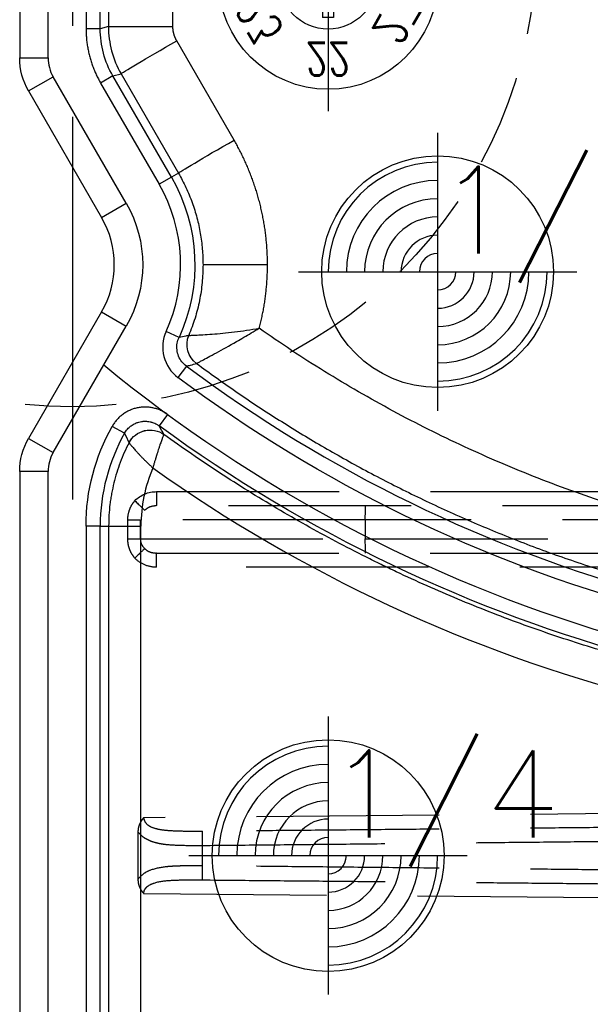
# Model space of a CAD drawing. Extents: x 2651 to 7771, y -1163 to 1075.
# Tile 126 of 256: x 4085 to 4101, y 284 to 311. Entities that reach past the tile are written whole.
import ezdxf
from ezdxf.enums import TextEntityAlignment as Align

# ---------------------------------------------------------------- set-up
doc = ezdxf.new("R2010")
doc.units = 0
doc.header["$LTSCALE"] = 10
for name, pattern in [('CENTER', [2, 1.25, -0.25, 0.25, -0.25]), ('CNSHID', [4, 3, -1]), ('DASHED', [0.75, 0.5, -0.25]), ('HIDDEN', [0.375, 0.25, -0.125])]:
    doc.linetypes.add(name, pattern=pattern)
doc.layers.get('0').update_dxf_attribs({"linetype": 'CONTINUOUS'})
doc.layers.get('Defpoints').update_dxf_attribs({"linetype": 'CONTINUOUS'})
for name, color, linetype in [('1', 7, 'CONTINUOUS'), ('CEN', 1, 'CENTER'), ('COOL', 150, 'HIDDEN'), ('DIM', 3, 'CONTINUOUS'), ('HIDDEN', 6, 'HIDDEN'), ('PIN', 3, 'CONTINUOUS'), ('TEXT', 4, 'CONTINUOUS'), ('WL1-HL', 4, 'CNSHID')]:
    doc.layers.add(name, color=color, linetype=linetype)
doc.styles.add('S1', font='TXT.shx')
doc.styles.get("Standard").update_dxf_attribs({"font": 'romans.shx'})
doc.dimstyles.new('MM& INCH5', dxfattribs={"dimtxt": 5, "dimasz": 2.5, "dimexe": 1, "dimexo": 0.5, "dimtad": 0, "dimrnd": 1.38778e-17, "dimzin": 9, "dimdsep": 46, "dimtxsty": 'Standard', "dimblk": 'CLOSED', "dimcen": 0, "dimclrd": 3, "dimclre": 3, "dimclrt": 3, "dimazin": 2, "dimtfac": 0.75, "dimtofl": 0, "dimtmove": 0, "dimatfit": 3, "dimfxl": 0, "dimtolj": 1, "dimarcsym": 0})
doc.dimstyles.new('T5', dxfattribs={"dimtxt": 5, "dimasz": 4, "dimexe": 1.5, "dimexo": 1, "dimgap": 1.5, "dimtad": 0, "dimrnd": 1.38778e-17, "dimzin": 9, "dimdsep": 46, "dimtxsty": 'Standard', "dimblk": 'CLOSED', "dimcen": 0, "dimclrd": 3, "dimclre": 3, "dimclrt": 3, "dimazin": 2, "dimtfac": 0.75, "dimtofl": 0, "dimtmove": 0, "dimatfit": 3, "dimfxl": 0, "dimtolj": 1, "dimarcsym": 0})

# ---------------------------------------------------------------- blocks, each defined once
blk = doc.blocks.new('A$C32D34A97')
for p, q in [((0, 9.212), (-0.24, 8.612)), ((0, 9.212), (0.24, 8.612)), ((0.24, 8.612), (-0.24, 8.612)), ((-0.15, 8.612), (-0.15, 6.964)), ((0.15, 8.612), (0.15, 6.964)), ((0.15, 6.964), (-0.15, 6.964)), ((0, 2.212), (-0.24, 1.612)), ((0, 2.212), (0.24, 1.612)), ((0.24, 1.612), (-0.24, 1.612)), ((-0.15, 1.612), (-0.15, -0.036)), ((0.15, 1.612), (0.15, -0.036)), ((0.15, -0.036), (-0.15, -0.036))]:
    blk.add_line(p, q)
for centre, radius in [((0, 8), 3), ((0, 8), 1.35), ((0, 1), 3), ((0, 1), 1.35)]:
    blk.add_circle(centre, radius)
at = {"layer": 'CEN'}
for p, q in [((0, 11.6), (0, 4.4)), ((-3.6, 8), (3.6, 8)), ((0, 4.6), (0, -2.6)), ((-3.6, 1), (3.6, 1))]:
    blk.add_line(p, q, dxfattribs=at)
at = {"style": 'S1', "text_generation_flag": 2, "width": 0.8}
for s, rotation, p in [('12', 30, (-1.088, 9.884)), ('2', 330, (1.087, 9.884)), ('11', 60, (-1.884, 9.088)), ('3', 300, (1.884, 9.088)), ('10', 270, (-2.175, 8)), ('4', 90, (2.175, 8)), ('9', 120, (-1.884, 6.913)), ('5', 240, (1.884, 6.913)), ('8', 150, (-1.088, 6.116)), ('6', 210, (1.087, 6.116)), ('7', 180, (0, 5.825)), ('24', 60, (-1.884, 2.088)), ('26', 300, (1.884, 2.088)), ('23', 120, (-1.884, -0.087)), ('27', 240, (1.884, -0.087)), ('22', 180, (0, -1.175))]:
    blk.add_text(s, height=0.9, rotation=rotation, dxfattribs=at).set_placement(p, align=Align.MIDDLE)
for s, p in [('1', (0, 10.175)), ('25', (0, 3.175))]:
    blk.add_text(s, height=0.9, dxfattribs=at).set_placement(p, align=Align.MIDDLE)
blk = doc.blocks.new('DSD')
at = {"layer": '1', "color": 7, "linetype": 'Continuous'}
for p, q in [((459.179, 567.571), (459.179, 540.854)), ((459.422, 539.947), (461.422, 536.482)), ((461.422, 533.891), (459.422, 530.426)), ((459.421, 530.426), (459.422, 530.426)), ((459.179, 529.519), (459.179, 508.469))]:
    blk.add_line(p, q, dxfattribs=at)
at = {"layer": '1', "color": 110, "linetype": 'Continuous'}
for p, q in [((459.956, 540.854), (459.956, 567.571)), ((462.095, 536.87), (460.095, 540.336)), ((460.095, 530.037), (462.095, 533.502)), ((459.956, 508.469), (459.956, 529.519))]:
    blk.add_line(p, q, dxfattribs=at)
at = {"layer": '1', "color": 252, "linetype": 'Continuous'}
for p, q in [((459.956, 540.854), (459.956, 567.571)), ((460.995, 553.626), (460.995, 541.653)), ((461.384, 541.653), (461.384, 553.626)), ((461.608, 553.402), (461.608, 541.713)), ((463.374, 541.713), (463.374, 553.39)), ((461.384, 541.653), (460.995, 541.653)), ((461.608, 541.713), (461.384, 541.653)), ((461.608, 541.713), (463.374, 541.713)), ((465.049, 538.603), (463.478, 541.324)), ((459.179, 540.854), (459.956, 540.854)), ((459.422, 539.947), (460.095, 540.336)), ((462.095, 536.87), (460.095, 540.336)), ((461.731, 540.358), (461.395, 540.164)), ((461.395, 540.164), (462.996, 537.39)), ((461.731, 540.358), (461.955, 540.418)), ((463.332, 537.585), (461.731, 540.358)), ((461.955, 540.418), (463.526, 537.697)), ((463.332, 537.585), (462.996, 537.39)), ((463.526, 537.697), (463.332, 537.585)), ((461.422, 536.482), (462.095, 536.87)), ((465.965, 535.186), (464.199, 535.186)), ((461.422, 533.891), (462.095, 533.502)), ((460.095, 530.037), (462.095, 533.502)), ((463.542, 533.195), (463.188, 533.356)), ((463.744, 532.407), (463.511, 532.096)), ((463.226, 531.085), (462.997, 530.772)), ((462.05, 530.567), (461.711, 530.757)), ((459.422, 530.426), (460.095, 530.037)), ((459.956, 529.519), (459.179, 529.519)), ((459.956, 508.469), (459.956, 529.519)), ((460.995, 528.026), (460.995, 509.961)), ((461.384, 528.026), (460.995, 528.026)), ((461.384, 509.961), (461.384, 528.026)), ((461.384, 528.026), (461.615, 528.026)), ((461.615, 528.026), (461.615, 509.961)), ((461.615, 528.026), (462.498, 528.026)), ((462.498, 509.961), (462.498, 528.026))]:
    blk.add_line(p, q, dxfattribs=at)
at = {"layer": '1', "color": 6, "linetype": 'DASHED'}
for p, q in [((499.898, 528.58), (462.919, 528.58)), ((462.138, 527.673), (462.138, 528.191)), ((462.138, 528.191), (462.482, 528.191)), ((462.482, 528.191), (462.482, 527.673)), ((468.644, 528.191), (462.482, 528.191)), ((501.545, 528.191), (468.644, 528.191)), ((468.644, 528.191), (468.644, 527.673)), ((462.138, 527.673), (462.482, 527.673)), ((462.482, 527.673), (468.644, 527.673)), ((468.644, 527.673), (501.545, 527.673)), ((462.919, 527.284), (499.898, 527.284)), ((500.665, 520.364), (462.577, 520.032)), ((462.417, 519.645), (462.417, 518.343)), ((464.183, 518.715), (464.183, 519.273)), ((462.577, 517.956), (500.665, 517.624))]:
    blk.add_line(p, q, dxfattribs=at)
at = {"layer": '1', "color": 7, "linetype": 'Continuous', "extrusion": (0, 0, -1)}
for centre, start, end in [((-460.992, 540.854), 330, 0), ((-460.992, 529.519), 0, 30)]:
    blk.add_arc(centre, 1.814, start, end, dxfattribs=at)
at = {"layer": '1', "color": 110, "linetype": 'Continuous'}
for centre, radius, start, end in [((460.992, 540.854), 1.036, 180, 210), ((486.693, 563.151), 39.735, 230.6179, 276.2068), ((460.992, 529.519), 1.036, 150, 180)]:
    blk.add_arc(centre, radius, start, end, dxfattribs=at)
at = {"layer": '1', "color": 252, "linetype": 'Continuous'}
for centre, radius, start, end in [((460.992, 540.854), 1.036, 180, 210), ((459.179, 535.186), 4.408, 335.4684, 30), ((486.693, 563.151), 38.365, 233.2604, 276.1879), ((466.562, 528.026), 5.178, 150.6203, 180), ((460.992, 529.519), 1.036, 150, 180)]:
    blk.add_arc(centre, radius, start, end, dxfattribs=at)
at = {"layer": '1', "color": 252, "linetype": 'Continuous', "extrusion": (0, 0, -1)}
for centre, radius, start, end in [((-459.179, 535.186), 4.796, 150, 204.5316), ((-459.179, 535.186), 3.368, 150, 210), ((-486.693, 563.151), 38.753, 263.8121, 306.7396), ((-466.562, 528.026), 5.567, 0, 29.3797), ((-486.693, 563.151), 40.124, 263.7932, 306.1972), ((-486.693, 474.837), 40.124, 53.8028, 96.2068)]:
    blk.add_arc(centre, radius, start, end, dxfattribs=at)
at = {"layer": '1', "color": 110, "linetype": 'Continuous', "extrusion": (0, 0, -1)}
blk.add_arc((-459.179, 535.186), 3.368, 150, 210, dxfattribs=at)
at = {"layer": '1', "color": 7, "linetype": 'Continuous'}
blk.add_arc((459.179, 535.186), 2.591, 330, 30, dxfattribs=at)
at = {"layer": '1', "color": 252, "linetype": 'Continuous', "extrusion": (0, 0, -1)}
for centre, major_axis, ratio, start_param, end_param in [((463.525, 541.324), (1.57, 0.907), 0.013094, 3.15032, 4.689719), ((465.097, 538.603), (1.57, 0.907), 0.013094, 3.15032, 4.689719), ((464.408, 533), (0.172, -0.624), 0.999938, 0.905626, 2.235967), ((464.408, 533), (0.401, -0.509), 0.999839, 1.303937, 2.634034), ((462.748, 530.009), (-0.564, -0.318), 0.999946, 0.992523, 2.709571), ((462.747, 530.009), (0.618, -0.194), 0.998759, 3.317721, 5.033378)]:
    blk.add_ellipse(centre, major_axis=major_axis, ratio=ratio, start_param=start_param, end_param=end_param, dxfattribs=at)
at = {"layer": '1', "color": 7, "linetype": 'Continuous', "extrusion": (0, 0, -1)}
for centre, start_param, end_param in [((460.992, 540.854), 2.618029, 3.141593), ((460.992, 529.519), 3.141593, 3.665156)]:
    blk.add_ellipse(centre, major_axis=(1.814, 0), ratio=0.999975, start_param=start_param, end_param=end_param, dxfattribs=at)
at = {"layer": '1', "color": 7, "linetype": 'Continuous'}
blk.add_ellipse((466.538, 528.026), major_axis=(-4.039, 0), ratio=1, start_param=5.878177, end_param=6.283185, dxfattribs=at)
at = {"layer": '1', "color": 252, "linetype": 'Continuous'}
for centre, start_param, end_param in [((486.674, 563.151), 0.952596, 1.678692), ((486.674, 474.837), 4.604494, 5.330589)]:
    blk.add_ellipse(centre, major_axis=(-41.149, 0), ratio=1, start_param=start_param, end_param=end_param, dxfattribs=at)
at = {"layer": '1', "color": 6, "linetype": 'DASHED', "extrusion": (0, 0, -1)}
for centre, major_axis, ratio, start_param, end_param in [((462.322, 528.719), (-0.28, 0.27), 0.01818, 1.589635, 2.951754), ((468.651, 528.191), (0, -0.389), 0.017452, 1.570796, 3.141593), ((468.651, 527.673), (0, -0.389), 0.017452, 0, 1.570796), ((462.322, 527.145), (-0.28, -0.27), 0.01818, 3.331431, 4.69355), ((464.19, 519.273), (-0.004, 0.389), 0.017452, 4.712558, 6.17271), ((464.19, 518.715), (-0.004, -0.389), 0.017452, 0.110475, 1.570627)]:
    blk.add_ellipse(centre, major_axis=major_axis, ratio=ratio, start_param=start_param, end_param=end_param, dxfattribs=at)
at = {"layer": '1', "color": 252, "linetype": 'Continuous'}
for points, weights in [([(460.995, 541.653), (460.995, 541.127), (461.132, 540.619), (461.395, 540.164)], [1, 0.977285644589, 0.977285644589, 1]), ([(465.965, 535.186), (465.965, 536.393), (465.653, 537.558), (465.049, 538.603)], [1, 0.977274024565, 0.977274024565, 1]), ([(465.739, 533.443), (465.889, 534.013), (465.965, 534.597), (465.965, 535.186)], [1, 0.994458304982, 0.994458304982, 1]), ([(490.56, 527.041), (481.685, 526.077), (473.041, 528.306), (465.739, 533.443)], [1, 0.957116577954, 0.957116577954, 1])]:
    blk.add_rational_spline(points, weights, degree=3, dxfattribs=at)
for points in [[(461.731, 540.358), (461.505, 540.749), (461.384, 541.201), (461.384, 541.653)], [(461.608, 541.713), (461.608, 541.261), (461.729, 540.809), (461.955, 540.418)], [(463.127, 530.534), (463.083, 530.614), (463.04, 530.693), (462.997, 530.772)], [(462.05, 530.567), (462.09, 530.481), (462.131, 530.395), (462.173, 530.308)]]:
    blk.add_open_spline(points, degree=3, dxfattribs=at)
at = {"layer": '1', "color": 7, "linetype": 'Continuous'}
blk.add_rational_spline([(463.478, 541.324), (463.409, 541.443), (463.374, 541.576), (463.374, 541.713)], [1, 0.977285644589, 0.977285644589, 1], degree=3, dxfattribs=at)
at = {"layer": '1', "color": 252, "linetype": 'Continuous'}
for points, knots in [([(463.526, 537.697), (463.597, 537.566), (463.739, 537.305), (463.906, 536.894), (464.038, 536.474), (464.131, 536.047), (464.188, 535.617), (464.195, 535.33), (464.199, 535.186)], [0, 0, 0, 0, 0.169839, 0.338408, 0.505707, 0.671739, 0.836503, 1, 1, 1, 1]), ([(464.199, 535.186), (464.194, 535.022), (464.185, 534.693), (464.109, 534.202), (463.99, 533.717), (463.87, 533.406), (463.81, 533.25)], [0, 0, 0, 0, 0.247617, 0.496822, 0.747616, 1, 1, 1, 1]), ([(463.809, 533.249), (463.813, 533.25), (463.828, 533.25), (463.891, 533.252), (463.936, 533.254), (464.05, 533.259), (464.119, 533.262), (464.272, 533.271), (464.357, 533.277), (464.633, 533.298), (464.839, 533.319), (465.278, 533.372), (465.505, 533.405), (465.739, 533.443)], [0, 0, 0, 0, 0.125, 0.125, 0.25, 0.25, 0.375, 0.375, 0.5, 0.5, 0.75, 0.75, 1, 1, 1, 1]), ([(464.023, 532.479), (464.027, 532.482), (464.036, 532.487), (464.088, 532.517), (464.18, 532.568), (464.334, 532.649), (464.63, 532.809), (465.043, 533.036), (465.455, 533.277), (465.666, 533.4), (465.739, 533.443)], [0, 0, 0, 0, 0.083761, 0.167399, 0.250167, 0.369334, 0.50054, 0.749939, 0.9138, 1, 1, 1, 1]), ([(463.188, 533.356), (463.09, 533.141), (463.069, 532.898), (463.186, 532.44), (463.322, 532.237), (463.511, 532.096)], [0, 0, 0, 0, 0.5, 0.5, 1, 1, 1, 1]), ([(463.744, 532.407), (463.701, 532.444), (463.613, 532.521), (463.524, 532.677), (463.48, 532.853), (463.482, 533.033), (463.522, 533.142), (463.542, 533.195)], [0, 0, 0, 0, 0.192519, 0.396173, 0.603829, 0.807483, 1, 1, 1, 1]), ([(463.81, 533.25), (463.782, 533.243), (463.753, 533.237), (463.664, 533.219), (463.603, 533.207), (463.542, 533.195)], [0, 0, 0, 0, 0.320336, 0.320336, 1, 1, 1, 1]), ([(463.744, 532.407), (463.782, 532.417), (463.82, 532.426), (463.914, 532.45), (463.968, 532.464), (464.023, 532.479)], [0, 0, 0, 0, 0.409752, 0.409752, 1, 1, 1, 1]), ([(464.023, 532.479), (464.378, 532.222), (465.095, 531.703), (466.214, 530.966), (467.376, 530.255), (468.583, 529.575), (469.835, 528.93), (471.131, 528.321), (472.47, 527.753), (473.851, 527.229), (475.274, 526.752), (477.26, 526.172), (481.032, 525.318), (485.084, 524.958), (488.752, 525.048), (490.12, 525.175), (490.803, 525.238)], [0, 0, 0, 0, 0.046368, 0.093547, 0.141537, 0.190338, 0.23995, 0.290372, 0.341606, 0.393651, 0.446506, 0.500173, 0.612317, 0.8549, 0.92745, 1, 1, 1, 1]), ([(463.226, 531.085), (463.197, 531.107), (463.136, 531.147), (463.039, 531.197), (462.971, 531.223), (462.927, 531.237), (462.918, 531.24), (462.901, 531.245), (462.874, 531.253), (462.847, 531.259), (462.794, 531.27), (462.722, 531.282), (462.649, 531.285), (462.604, 531.285), (462.595, 531.285), (462.576, 531.285), (462.549, 531.283), (462.521, 531.281), (462.467, 531.275), (462.395, 531.264), (462.325, 531.245), (462.273, 531.227), (462.255, 531.221), (462.23, 531.211), (462.221, 531.208), (462.204, 531.201), (462.162, 531.182), (462.09, 531.145), (462.029, 531.105), (461.985, 531.072), (461.963, 531.055), (461.942, 531.038), (461.928, 531.026), (461.921, 531.02), (461.888, 530.989), (461.837, 530.936), (461.769, 530.851), (461.73, 530.79), (461.711, 530.757)], [0, 0, 0, 0, 0.0625, 0.125, 0.1875, 0.1875, 0.203125, 0.203125, 0.21875, 0.25, 0.25, 0.3125, 0.375, 0.375, 0.390625, 0.390625, 0.40625, 0.4375, 0.4375, 0.5, 0.5625, 0.5625, 0.59375, 0.59375, 0.609375, 0.609375, 0.625, 0.6875, 0.75, 0.75, 0.78125, 0.796875, 0.796875, 0.8125, 0.8125, 0.875, 0.9375, 1, 1, 1, 1])]:
    blk.add_open_spline(points, degree=3, knots=knots, dxfattribs=at)
at = {"layer": '1', "color": 7, "linetype": 'Continuous'}
for points in [[(463.81, 533.25), (463.81, 533.25), (463.81, 533.25), (463.81, 533.25)], [(464.023, 532.479), (464.023, 532.479), (464.023, 532.479), (464.023, 532.479)], [(463.127, 530.534), (463.127, 530.534), (463.126, 530.534), (463.126, 530.534)], [(462.173, 530.308), (462.173, 530.308), (462.173, 530.308), (462.173, 530.308)]]:
    blk.add_open_spline(points, degree=3, dxfattribs=at)
for points, knots in [([(462.05, 530.567), (462.061, 530.587), (462.086, 530.625), (462.128, 530.679), (462.16, 530.711), (462.181, 530.731), (462.186, 530.734), (462.194, 530.742), (462.207, 530.753), (462.239, 530.778), (462.286, 530.809), (462.327, 530.83), (462.353, 530.841), (462.358, 530.844), (462.368, 530.848), (462.374, 530.85), (462.39, 530.857), (462.422, 530.868), (462.477, 530.883), (462.522, 530.89), (462.556, 530.894), (462.567, 530.895), (462.584, 530.896), (462.59, 530.896), (462.602, 530.897), (462.63, 530.897), (462.681, 530.894), (462.726, 530.887), (462.76, 530.88), (462.771, 530.878), (462.793, 530.872), (462.804, 530.868), (462.837, 530.858), (462.879, 530.841), (462.92, 530.821), (462.949, 530.804), (462.959, 530.798), (462.978, 530.785), (462.988, 530.778), (462.997, 530.772)], [0, 0, 0, 0, 0.0625, 0.125, 0.1875, 0.1875, 0.203125, 0.203125, 0.21875, 0.25, 0.3125, 0.375, 0.375, 0.390625, 0.390625, 0.40625, 0.40625, 0.4375, 0.5, 0.5625, 0.5625, 0.59375, 0.59375, 0.609375, 0.609375, 0.625, 0.6875, 0.75, 0.75, 0.78125, 0.78125, 0.8125, 0.8125, 0.875, 0.9375, 0.9375, 0.96875, 0.96875, 1, 1, 1, 1]), ([(463.127, 530.534), (463.124, 530.531), (463.121, 530.527), (463.117, 530.517), (463.112, 530.507), (463.111, 530.503), (463.109, 530.498), (463.107, 530.494), (463.105, 530.489), (463.101, 530.479), (463.095, 530.465), (463.089, 530.446), (463.086, 530.44), (463.081, 530.426), (463.079, 530.419), (463.07, 530.397), (463.059, 530.364), (463.04, 530.31), (463.026, 530.269), (463.015, 530.237), (463.012, 530.226), (463.004, 530.204), (462.993, 530.17), (462.974, 530.111), (462.958, 530.06), (462.946, 530.022), (462.94, 530.002), (462.934, 529.982), (462.929, 529.969), (462.927, 529.962), (462.921, 529.942), (462.917, 529.928), (462.911, 529.908), (462.908, 529.901), (462.904, 529.887), (462.894, 529.852), (462.875, 529.79), (462.858, 529.733), (462.846, 529.69), (462.84, 529.668), (462.832, 529.643), (462.829, 529.632), (462.828, 529.627), (462.825, 529.618)], [0, 0, 0, 0, 0.0625, 0.125, 0.125, 0.15625, 0.15625, 0.171875, 0.171875, 0.1875, 0.25, 0.25, 0.28125, 0.28125, 0.3125, 0.3125, 0.375, 0.4375, 0.5, 0.5, 0.53125, 0.53125, 0.5625, 0.625, 0.6875, 0.6875, 0.71875, 0.734375, 0.734375, 0.75, 0.75, 0.78125, 0.78125, 0.796875, 0.796875, 0.8125, 0.875, 0.9375, 0.9375, 0.96875, 0.984375, 0.992188, 1, 1, 1, 1]), ([(491.031, 523.143), (490.723, 523.11), (490.262, 523.065), (489.722, 523.022), (489.491, 523.006), (489.337, 522.996), (489.259, 522.991), (488.565, 522.948), (487.331, 522.9), (485.483, 522.913), (484.252, 522.979), (483.33, 523.049), (482.869, 523.09), (482.331, 523.146), (482.101, 523.172), (481.947, 523.19), (481.87, 523.2), (481.18, 523.284), (479.961, 523.463), (478.157, 523.812), (476.376, 524.241), (474.619, 524.75), (472.886, 525.339), (471.176, 526.008), (470.052, 526.508), (469.354, 526.838), (469.215, 526.905), (469.007, 527.006), (468.937, 527.04), (468.799, 527.109), (468.453, 527.281), (468.11, 527.458), (467.292, 527.892), (466.216, 528.495), (464.646, 529.472), (463.628, 530.172), (463.127, 530.534)], [0, 0, 0, 0, 0.03125, 0.046875, 0.054688, 0.054688, 0.0625, 0.0625, 0.125, 0.1875, 0.25, 0.25, 0.28125, 0.296875, 0.304688, 0.304688, 0.3125, 0.3125, 0.375, 0.4375, 0.5, 0.5625, 0.625, 0.6875, 0.75, 0.75, 0.765625, 0.765625, 0.773438, 0.773438, 0.78125, 0.8125, 0.8125, 0.875, 0.9375, 1, 1, 1, 1]), ([(462.173, 530.308), (462.127, 530.219), (462.041, 530.041), (461.929, 529.768), (461.834, 529.489), (461.755, 529.206), (461.714, 529.013), (461.687, 528.867), (461.679, 528.818), (461.668, 528.744), (461.664, 528.719), (461.657, 528.67), (461.641, 528.547), (461.621, 528.324), (461.615, 528.126), (461.615, 528.026)], [0, 0, 0, 0, 0.125, 0.25, 0.375, 0.5, 0.625, 0.625, 0.6875, 0.6875, 0.71875, 0.71875, 0.75, 0.875, 1, 1, 1, 1]), ([(462.173, 530.308), (462.181, 530.294), (462.187, 530.287), (462.19, 530.283), (462.192, 530.279), (462.195, 530.275), (462.198, 530.272), (462.205, 530.264), (462.214, 530.253), (462.226, 530.238), (462.23, 530.233), (462.239, 530.222), (462.244, 530.217), (462.259, 530.199), (462.281, 530.174), (462.319, 530.131), (462.347, 530.1), (462.369, 530.075), (462.377, 530.067), (462.393, 530.05), (462.417, 530.024), (462.459, 529.979), (462.495, 529.941), (462.523, 529.912), (462.537, 529.898), (462.552, 529.883), (462.561, 529.873), (462.566, 529.868), (462.581, 529.853), (462.591, 529.843), (462.611, 529.823), (462.621, 529.813), (462.652, 529.782), (462.673, 529.762), (462.705, 529.731), (462.716, 529.721), (462.737, 529.7), (462.759, 529.68), (462.786, 529.654), (462.806, 529.636), (462.814, 529.628), (462.818, 529.624), (462.825, 529.618)], [0, 0, 0, 0, 0.125, 0.15625, 0.15625, 0.171875, 0.171875, 0.1875, 0.25, 0.25, 0.28125, 0.28125, 0.3125, 0.3125, 0.375, 0.4375, 0.5, 0.5, 0.53125, 0.53125, 0.5625, 0.625, 0.6875, 0.6875, 0.71875, 0.734375, 0.734375, 0.75, 0.75, 0.78125, 0.78125, 0.8125, 0.8125, 0.875, 0.875, 0.90625, 0.90625, 0.9375, 0.96875, 0.984375, 0.992188, 1, 1, 1, 1]), ([(463.127, 507.454), (463.378, 507.635), (463.757, 507.902), (464.204, 508.206), (464.397, 508.335), (464.526, 508.42), (464.591, 508.463), (465.173, 508.844), (466.221, 509.496), (467.834, 510.4), (468.936, 510.952), (469.772, 511.348), (470.193, 511.541), (470.688, 511.758), (470.901, 511.849), (471.044, 511.909), (471.115, 511.939), (471.757, 512.208), (472.904, 512.656), (474.644, 513.246), (476.404, 513.754), (478.183, 514.182), (479.981, 514.528), (481.797, 514.793), (483.021, 514.915), (483.791, 514.974), (483.945, 514.985), (484.176, 515), (484.253, 515.005), (484.408, 515.014), (484.793, 515.035), (485.179, 515.051), (486.104, 515.079), (487.337, 515.088), (489.185, 515.016), (490.416, 514.911), (491.031, 514.845)], [0, 0, 0, 0, 0.03125, 0.046875, 0.054688, 0.054688, 0.0625, 0.0625, 0.125, 0.1875, 0.25, 0.25, 0.28125, 0.296875, 0.304688, 0.304688, 0.3125, 0.3125, 0.375, 0.4375, 0.5, 0.5625, 0.625, 0.6875, 0.75, 0.75, 0.765625, 0.765625, 0.773438, 0.773438, 0.78125, 0.8125, 0.8125, 0.875, 0.9375, 1, 1, 1, 1])]:
    blk.add_open_spline(points, degree=3, knots=knots, dxfattribs=at)
at = {"layer": '1', "color": 6, "linetype": 'DASHED'}
for points, degree in [([(462.332, 528.719), (462.486, 528.878), (462.706, 528.968), (462.929, 528.968)], 3), ([(462.929, 528.968), (499.908, 528.968)], 1), ([(485.379, 526.896), (462.929, 526.896)], 1), ([(462.417, 518.343), (462.418, 518.118), (462.577, 517.956)], 2)]:
    blk.add_open_spline(points, degree=degree, dxfattribs=at)
for points, degree, knots in [([(462.929, 528.968), (462.929, 528.867), (462.928, 528.766), (462.924, 528.622), (462.923, 528.579), (462.918, 528.58)], 3, [0, 0, 0, 0, 0.5, 0.5, 1, 1, 1, 1]), ([(462.138, 528.191), (462.14, 528.223), (462.143, 528.319), (462.178, 528.459), (462.244, 528.606), (462.303, 528.681), (462.332, 528.719)], 3, [0, 0, 0, 0, 0.166765, 0.499709, 0.74986, 1, 1, 1, 1]), ([(462.919, 528.58), (462.855, 528.574), (462.737, 528.563), (462.642, 528.489), (462.598, 528.455)], 3, [0, 0, 0, 0, 0.537431, 1, 1, 1, 1]), ([(462.332, 527.145), (462.303, 527.184), (462.245, 527.261), (462.184, 527.392), (462.146, 527.529), (462.141, 527.625), (462.138, 527.673)], 3, [0, 0, 0, 0, 0.257807, 0.499585, 0.749789, 1, 1, 1, 1]), ([(462.482, 527.673), (462.483, 527.648), (462.487, 527.598), (462.519, 527.503), (462.566, 527.447), (462.598, 527.409)], 3, [0, 0, 0, 0, 0.256307, 0.500716, 1, 1, 1, 1]), ([(462.598, 527.409), (462.625, 527.386), (462.684, 527.338), (462.795, 527.294), (462.876, 527.288), (462.919, 527.284)], 3, [0, 0, 0, 0, 0.302174, 0.635337, 1, 1, 1, 1]), ([(462.929, 526.896), (462.929, 526.987), (462.928, 527.095), (462.924, 527.247), (462.923, 527.285), (462.918, 527.284)], 3, [0, 0, 0, 0, 0.5, 0.5, 1, 1, 1, 1]), ([(462.929, 526.896), (462.817, 526.896), (462.707, 526.918), (462.503, 527.002), (462.409, 527.066), (462.332, 527.145)], 3, [0, 0, 0, 0, 0.5, 0.5, 1, 1, 1, 1]), ([(462.577, 520.032), (462.501, 519.954), (462.459, 519.854), (462.418, 519.755), (462.417, 519.645)], 2, [0, 0, 0, 0.5, 0.5, 1, 1, 1]), ([(464.185, 519.659), (464.028, 519.658), (463.725, 519.656), (463.325, 519.666), (463.006, 519.7), (462.784, 519.763), (462.624, 519.868), (462.591, 519.98), (462.577, 520.032)], 3, [0, 0, 0, 0, 0.260791, 0.501616, 0.674867, 0.809902, 0.913469, 1, 1, 1, 1]), ([(462.417, 519.645), (462.448, 519.609), (462.514, 519.534), (462.64, 519.449), (462.794, 519.381), (462.98, 519.33), (463.241, 519.291), (463.641, 519.274), (463.981, 519.273), (464.183, 519.273)], 3, [0, 0, 0, 0, 0.082658, 0.172087, 0.270427, 0.379295, 0.499881, 0.702652, 1, 1, 1, 1]), ([(464.183, 518.715), (464.076, 518.715), (463.876, 518.716), (463.603, 518.711), (463.38, 518.703), (463.093, 518.681), (462.817, 518.627), (462.561, 518.506), (462.465, 518.397), (462.417, 518.343)], 3, [0, 0, 0, 0, 0.158259, 0.294378, 0.408401, 0.500412, 0.750075, 0.87518, 1, 1, 1, 1]), ([(462.577, 517.956), (462.578, 517.975), (462.581, 518.013), (462.61, 518.082), (462.695, 518.177), (462.923, 518.279), (463.279, 518.32), (463.725, 518.332), (464.028, 518.33), (464.185, 518.328)], 3, [0, 0, 0, 0, 0.031222, 0.062499, 0.124805, 0.249453, 0.499309, 0.739649, 1, 1, 1, 1])]:
    blk.add_open_spline(points, degree=degree, knots=knots, dxfattribs=at)
for points in [[(500.663, 520.032), (489.514, 519.905), (477.159, 519.779), (464.185, 519.659)], [(464.183, 519.273), (477.159, 519.399), (489.514, 519.544), (500.665, 519.7)], [(500.665, 518.288), (489.514, 518.444), (477.159, 518.589), (464.183, 518.715)], [(464.185, 518.328), (477.159, 518.209), (489.514, 518.083), (500.663, 517.956)]]:
    blk.add_rational_spline(points, [1, 0.984198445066, 0.984198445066, 1], degree=3, dxfattribs=at)
blk.add_blockref('A$C32D34A97', (467.625, 541.994))
blk = doc.blocks.new('A$C3FB17615')
at = {"layer": 'CEN'}
blk.add_line((0, 15.24), (0, -15.24), dxfattribs=at)
at = {"layer": 'HIDDEN', "color": 110}
blk.add_circle((0, 0), 12.7, dxfattribs=at)
blk = doc.blocks.new('*D143')
at = {"layer": 'Defpoints', "color": 0}
for p in [(4171.684, 387.642), (3870.047, 255.642), (3896.684, 255.642)]:
    blk.add_point(p, dxfattribs=at)
at = {"layer": 'DIM', "color": 3, "lineweight": -2}
blk.add_line((3896.184, 255.642), (3870.047, 255.642), dxfattribs=at)
at = {"layer": 'DIM', "color": 3, "insert": (3847.041, 255.642), "char_height": 5, "attachment_point": 5}
blk.add_mtext('\\A1;132 [5.197]', dxfattribs=at)
blk = doc.blocks.new('_Closed')
at = {"color": 0, "linetype": 'ByBlock', "lineweight": -2}
for p, q in [((-1, 0.1667), (0, 0)), ((-1, 0.1667), (-1, -0.1667)), ((0, 0), (-1, -0.1667)), ((0, 0), (-1, 0))]:
    blk.add_line(p, q, dxfattribs=at)
blk = doc.blocks.new('*D144')
at = {"layer": 'Defpoints', "color": 0}
for p in [(4171.684, 387.642), (3870.047, 263.642), (3962.156, 262.642)]:
    blk.add_point(p, dxfattribs=at)
at = {"layer": 'DIM', "color": 3, "lineweight": -2}
for p, q in [((3875.047, 263.642), (3870.047, 263.642)), ((3880.047, 262.642), (3875.047, 263.642)), ((3961.656, 262.642), (3880.047, 262.642))]:
    blk.add_line(p, q, dxfattribs=at)
at = {"layer": 'DIM', "color": 3, "insert": (3847.041, 263.642), "char_height": 5, "attachment_point": 5}
blk.add_mtext('\\A1;125 [4.921]', dxfattribs=at)
blk = doc.blocks.new('*D145')
at = {"layer": 'Defpoints', "color": 0}
for p in [(4171.684, 387.642), (3870.047, 212.642), (3896.684, 212.642)]:
    blk.add_point(p, dxfattribs=at)
at = {"layer": 'DIM', "color": 3, "lineweight": -2}
blk.add_line((3896.184, 212.642), (3870.047, 212.642), dxfattribs=at)
at = {"layer": 'DIM', "color": 3, "insert": (3849.422, 212.642), "char_height": 5, "attachment_point": 5}
blk.add_mtext('\\A1;175 [6.89]', dxfattribs=at)
blk = doc.blocks.new('*D146')
at = {"layer": 'Defpoints', "color": 0}
for p in [(4171.684, 387.642), (3870.047, 182.642), (3896.684, 182.642)]:
    blk.add_point(p, dxfattribs=at)
at = {"layer": 'DIM', "color": 3, "lineweight": -2}
blk.add_line((3896.184, 182.642), (3870.047, 182.642), dxfattribs=at)
at = {"layer": 'DIM', "color": 3, "insert": (3846.684, 182.642), "char_height": 5, "attachment_point": 5}
blk.add_mtext('\\A1;205 [8.071]', dxfattribs=at)
blk = doc.blocks.new('*D147')
at = {"layer": 'Defpoints', "color": 0}
for p in [(4171.684, 387.642), (3870.047, 162.642), (3896.684, 162.642)]:
    blk.add_point(p, dxfattribs=at)
at = {"layer": 'DIM', "color": 3, "lineweight": -2}
blk.add_line((3896.184, 162.642), (3870.047, 162.642), dxfattribs=at)
at = {"layer": 'DIM', "color": 3, "insert": (3846.684, 162.642), "char_height": 5, "attachment_point": 5}
blk.add_mtext('\\A1;225 [8.858]', dxfattribs=at)
blk = doc.blocks.new('*D148')
at = {"layer": 'Defpoints', "color": 0}
for p in [(4171.684, 387.642), (3870.047, 119.642), (3896.684, 119.642)]:
    blk.add_point(p, dxfattribs=at)
at = {"layer": 'DIM', "color": 3, "lineweight": -2}
blk.add_line((3896.184, 119.642), (3870.047, 119.642), dxfattribs=at)
at = {"layer": 'DIM', "color": 3, "insert": (3844.303, 119.642), "char_height": 5, "attachment_point": 5}
blk.add_mtext('\\A1;268 [10.551]', dxfattribs=at)
blk = doc.blocks.new('*D149')
at = {"layer": 'Defpoints', "color": 0}
for p in [(4171.684, 387.642), (3870.047, 12.642), (3896.684, 12.642)]:
    blk.add_point(p, dxfattribs=at)
at = {"layer": 'DIM', "color": 3, "lineweight": -2}
blk.add_line((3896.184, 12.642), (3870.047, 12.642), dxfattribs=at)
at = {"layer": 'DIM', "color": 3, "insert": (3844.303, 12.642), "char_height": 5, "attachment_point": 5}
blk.add_mtext('\\A1;375 [14.764]', dxfattribs=at)
blk = doc.blocks.new('*D150')
at = {"layer": 'Defpoints', "color": 0}
for p in [(4171.684, 387.642), (3870.047, 55.642), (3896.684, 55.642)]:
    blk.add_point(p, dxfattribs=at)
at = {"layer": 'DIM', "color": 3, "lineweight": -2}
blk.add_line((3896.184, 55.642), (3870.047, 55.642), dxfattribs=at)
at = {"layer": 'DIM', "color": 3, "insert": (3844.303, 55.642), "char_height": 5, "attachment_point": 5}
blk.add_mtext('\\A1;332 [13.071]', dxfattribs=at)
blk = doc.blocks.new('*D151')
at = {"layer": 'Defpoints', "color": 0}
for p in [(4171.684, 387.642), (3870.047, -22.358), (3962.156, -22.358)]:
    blk.add_point(p, dxfattribs=at)
at = {"layer": 'DIM', "color": 3, "lineweight": -2}
blk.add_line((3961.656, -22.358), (3870.047, -22.358), dxfattribs=at)
at = {"layer": 'DIM', "color": 3, "insert": (3844.303, -22.358), "char_height": 5, "attachment_point": 5}
blk.add_mtext('\\A1;410 [16.142]', dxfattribs=at)
blk = doc.blocks.new('*D152')
at = {"layer": 'Defpoints', "color": 0}
for p in [(4171.684, 387.642), (3870.047, -84.358), (3941.504, -84.358)]:
    blk.add_point(p, dxfattribs=at)
at = {"layer": 'DIM', "color": 3, "lineweight": -2}
blk.add_line((3941.004, -84.358), (3870.047, -84.358), dxfattribs=at)
at = {"layer": 'DIM', "color": 3, "insert": (3844.303, -84.358), "char_height": 5, "attachment_point": 5}
blk.add_mtext('\\A1;472 [18.583]', dxfattribs=at)
blk = doc.blocks.new('*D153')
at = {"layer": 'Defpoints', "color": 0}
for p in [(4171.684, 387.642), (3870.047, -57.358), (4069.264, -57.358)]:
    blk.add_point(p, dxfattribs=at)
at = {"layer": 'DIM', "color": 3, "lineweight": -2}
blk.add_line((4068.764, -57.358), (3870.047, -57.358), dxfattribs=at)
at = {"layer": 'DIM', "color": 3, "insert": (3846.684, -57.358), "char_height": 5, "attachment_point": 5}
blk.add_mtext('\\A1;445 [17.52]', dxfattribs=at)
blk = doc.blocks.new('*D154')
at = {"layer": 'Defpoints', "color": 0}
for p in [(4171.684, 387.642), (3870.047, -104.358), (4071.444, -104.358)]:
    blk.add_point(p, dxfattribs=at)
at = {"layer": 'DIM', "color": 3, "lineweight": -2}
blk.add_line((4070.944, -104.358), (3870.047, -104.358), dxfattribs=at)
at = {"layer": 'DIM', "color": 3, "insert": (3846.684, -104.358), "char_height": 5, "attachment_point": 5}
blk.add_mtext('\\A1;492 [19.37]', dxfattribs=at)
blk = doc.blocks.new('*D155')
at = {"layer": 'Defpoints', "color": 0}
for p in [(4171.684, 387.642), (3870.047, -124.358), (4057.484, -124.358)]:
    blk.add_point(p, dxfattribs=at)
at = {"layer": 'DIM', "color": 3, "lineweight": -2}
blk.add_line((4056.984, -124.358), (3870.047, -124.358), dxfattribs=at)
at = {"layer": 'DIM', "color": 3, "insert": (3844.303, -124.358), "char_height": 5, "attachment_point": 5}
blk.add_mtext('\\A1;512 [20.157]', dxfattribs=at)
blk = doc.blocks.new('*D191')
at = {"layer": 'Defpoints', "color": 0}
for p in [(4171.684, 387.642), (3870.047, 190.642), (4098.024, 184.442)]:
    blk.add_point(p, dxfattribs=at)
at = {"layer": 'DIM', "color": 3, "lineweight": -2}
for p, q in [((3875.047, 190.642), (3870.047, 190.642)), ((3880.047, 184.442), (3875.047, 190.642)), ((4097.524, 184.442), (3880.047, 184.442))]:
    blk.add_line(p, q, dxfattribs=at)
at = {"layer": 'DIM', "color": 3, "insert": (3851.446, 190.642), "char_height": 5, "attachment_point": 5}
blk.add_mtext('\\A1;203.2 [8]', dxfattribs=at)
blk = doc.blocks.new('*D192')
at = {"layer": 'Defpoints', "color": 0}
for p in [(4171.684, 387.642), (3870.047, 32.042), (4076.434, 32.042)]:
    blk.add_point(p, dxfattribs=at)
at = {"layer": 'DIM', "color": 3, "lineweight": -2}
blk.add_line((4075.934, 32.042), (3870.047, 32.042), dxfattribs=at)
at = {"layer": 'DIM', "color": 3, "insert": (3849.065, 32.042), "char_height": 5, "attachment_point": 5}
blk.add_mtext('\\A1;355.6 [14]', dxfattribs=at)
blk = doc.blocks.new('*D194')
at = {"layer": 'Defpoints', "color": 0}
for p in [(4171.684, 387.642), (3974.684, -117.538), (3974.684, -149.953)]:
    blk.add_point(p, dxfattribs=at)
at = {"layer": 'DIM', "color": 3, "lineweight": -2}
blk.add_line((3974.684, -118.038), (3974.684, -149.953), dxfattribs=at)
at = {"layer": 'DIM', "color": 3, "insert": (3974.684, -172.959), "char_height": 5, "attachment_point": 5, "rotation": 90}
blk.add_mtext('\\A1;197 [7.756]', dxfattribs=at)
blk = doc.blocks.new('*D195')
at = {"layer": 'Defpoints', "color": 0}
for p in [(4171.684, 387.642), (4046.684, -137.358), (4046.684, -149.953)]:
    blk.add_point(p, dxfattribs=at)
at = {"layer": 'DIM', "color": 3, "lineweight": -2}
blk.add_line((4046.684, -137.858), (4046.684, -149.953), dxfattribs=at)
at = {"layer": 'DIM', "color": 3, "insert": (4046.684, -172.959), "char_height": 5, "attachment_point": 5, "rotation": 90}
blk.add_mtext('\\A1;125 [4.921]', dxfattribs=at)
blk = doc.blocks.new('*D196')
at = {"layer": 'Defpoints', "color": 0}
for p in [(4171.684, 387.642), (4064.684, -131.558), (4064.684, -149.953)]:
    blk.add_point(p, dxfattribs=at)
at = {"layer": 'DIM', "color": 3, "lineweight": -2}
blk.add_line((4064.684, -132.058), (4064.684, -149.953), dxfattribs=at)
at = {"layer": 'DIM', "color": 3, "insert": (4064.684, -172.959), "char_height": 5, "attachment_point": 5, "rotation": 90}
blk.add_mtext('\\A1;107 [4.213]', dxfattribs=at)
blk = doc.blocks.new('*D197')
at = {"layer": 'Defpoints', "color": 0}
for p in [(4171.684, 387.642), (4086.684, -119.598), (4086.684, -149.953)]:
    blk.add_point(p, dxfattribs=at)
at = {"layer": 'DIM', "color": 3, "lineweight": -2}
blk.add_line((4086.684, -120.098), (4086.684, -149.953), dxfattribs=at)
at = {"layer": 'DIM', "color": 3, "insert": (4086.684, -170.935), "char_height": 5, "attachment_point": 5, "rotation": 90}
blk.add_mtext('\\A1;85 [3.346]', dxfattribs=at)
blk = doc.blocks.new('*D198')
at = {"layer": 'Defpoints', "color": 0}
for p in [(4171.684, 387.642), (4096.684, -84.778), (4096.684, -149.953)]:
    blk.add_point(p, dxfattribs=at)
at = {"layer": 'DIM', "color": 3, "lineweight": -2}
blk.add_line((4096.684, -85.278), (4096.684, -149.953), dxfattribs=at)
at = {"layer": 'DIM', "color": 3, "insert": (4096.684, -170.935), "char_height": 5, "attachment_point": 5, "rotation": 90}
blk.add_mtext('\\A1;75 [2.953]', dxfattribs=at)
blk = doc.blocks.new('*D279')
at = {"layer": 'Defpoints', "color": 0}
for p in [(4171.684, 387.642), (3870.047, -67.358), (3896.684, -67.358)]:
    blk.add_point(p, dxfattribs=at)
at = {"layer": 'DIM', "color": 3, "lineweight": -2}
blk.add_line((3896.184, -67.358), (3870.047, -67.358), dxfattribs=at)
at = {"layer": 'DIM', "color": 3, "insert": (3844.303, -67.358), "char_height": 5, "attachment_point": 5}
blk.add_mtext('\\A1;455 [17.913]', dxfattribs=at)
blk = doc.blocks.new('117')
at = {"layer": 'WL1-HL'}
for radius in [13.87, 10.3]:
    blk.add_circle((254.95, 1693.104), radius, dxfattribs=at)
blk = doc.blocks.new('A$C257357D5')
at = {"layer": 'COOL'}
blk.add_blockref('117', (-315.95, -1661.104), dxfattribs=at)
blk = doc.blocks.new('*U6', base_point=(965.4695, 1808.9548))
blk.add_circle((965.4695, 1808.9548), 0.5)
for radius, start, end in [(0.4724, 90, 180), (0.3937, 90, 180), (0.315, 90, 180), (0.2362, 90, 180), (0.1575, 90, 180), (0.0787, 90, 180), (0.0787, 270, 0), (0.1575, 270, 0), (0.2362, 270, 0), (0.315, 270, 0), (0.3937, 270, 0), (0.4724, 270, 0)]:
    blk.add_arc((965.4695, 1808.9548), radius, start, end)
at = {"layer": 'PIN'}
for p, q in [((965.4695, 1809.5548), (965.4695, 1808.3548)), ((964.8695, 1808.9548), (966.0695, 1808.9548))]:
    blk.add_line(p, q, dxfattribs=at)
blk = doc.blocks.new('*D3339')
at = {"layer": 'Defpoints', "color": 0}
for p in [(4171.684, 387.642), (4078.178, 233.642), (4094.874, 233.642)]:
    blk.add_point(p, dxfattribs=at)
at = {"layer": 'PIN', "color": 3, "lineweight": -2}
blk.add_line((4093.874, 233.642), (4078.178, 233.642), dxfattribs=at)
at = {"layer": 'PIN', "color": 3, "insert": (4070.488, 233.642), "char_height": 5, "attachment_point": 5}
blk.add_mtext('\\A1;154', dxfattribs=at)

msp = doc.modelspace()

# ---------------------------------------------------------------- block references
at = {"layer": 'DIM'}
for name, p in [('DSD', (3626.059, -231.352)), ('A$C257357D5', (4171.684, 287.642))]:
    msp.add_blockref(name, p, dxfattribs=at)
at = {"layer": 'PIN', "xscale": 6.35, "yscale": 6.35, "zscale": 6.35}
for p in [(4096.684, 303.642), (4093.684, 287.642)]:
    msp.add_blockref('*U6', p, dxfattribs=at)
at = {"layer": 'TEXT'}
msp.add_blockref('A$C3FB17615', (4086.684, 312.642), dxfattribs=at)

# ---------------------------------------------------------------- texts
at = {"layer": 'PIN', "color": 4}
for p in [(4096.684, 304.142), (4093.684, 288.142)]:
    msp.add_text('1/4', height=2.3813, dxfattribs=at).set_placement(p)

# ---------------------------------------------------------------- dimensions: what is measured, and where the dimension line sits
at = {"layer": 'DIM'}
for feature_location, offset, dtype, picture, middle in [((3962.156, -22.358), (-92.109, 0), 0, '*D151', (3844.303, -22.358)), ((3941.504, -84.358), (-71.457, 0), 0, '*D152', (3844.303, -84.358)), ((3896.684, -67.358), (-26.637, 0), 0, '*D279', (3844.303, -67.358)), ((4057.484, -124.358), (-187.437, 0), 0, '*D155', (3844.303, -124.358)), ((3896.684, 12.642), (-26.637, 0), 0, '*D149', (3844.303, 12.642)), ((3896.684, 55.642), (-26.637, 0), 0, '*D150', (3844.303, 55.642)), ((3896.684, 119.642), (-26.637, 0), 0, '*D148', (3844.303, 119.642)), ((4069.264, -57.358), (-199.217, 0), 0, '*D153', (3846.684, -57.358)), ((4071.444, -104.358), (-201.397, 0), 0, '*D154', (3846.684, -104.358)), ((3896.684, 182.642), (-26.637, 0), 0, '*D146', (3846.684, 182.642)), ((3896.684, 162.642), (-26.637, 0), 0, '*D147', (3846.684, 162.642)), ((3896.684, 255.642), (-26.637, 0), 0, '*D143', (3847.041, 255.642)), ((3962.156, 262.642), (-92.109, 1), 0, '*D144', (3847.041, 263.642)), ((4076.434, 32.042), (-206.387, 0), 0, '*D192', (3849.065, 32.042)), ((3896.684, 212.642), (-26.637, 0), 0, '*D145', (3849.422, 212.642)), ((4098.024, 184.442), (-227.977, 6.2), 0, '*D191', (3851.446, 190.642)), ((3974.684, -117.538), (0, -32.415), 1, '*D194', (3974.684, -172.959)), ((4046.684, -137.358), (0, -12.595), 1, '*D195', (4046.684, -172.959)), ((4064.684, -131.558), (0, -18.395), 1, '*D196', (4064.684, -172.959)), ((4086.684, -119.598), (0, -30.355), 1, '*D197', (4086.684, -170.935)), ((4096.684, -84.778), (0, -65.175), 1, '*D198', (4096.684, -170.935))]:
    dim = msp.add_ordinate_dim(feature_location=feature_location, offset=offset, dtype=dtype, origin=(4171.684, 387.642), dimstyle='MM& INCH5', dxfattribs=at)
    dim.commit()
    dim.dimension.update_dxf_attribs({"geometry": picture, "text_midpoint": middle})
at = {"layer": 'PIN'}
dim = msp.add_ordinate_dim(feature_location=(4094.874, 233.642), offset=(-16.696, 0), dtype=0, origin=(4171.684, 387.642), dimstyle='T5', dxfattribs=at)
dim.commit()
dim.dimension.update_dxf_attribs({"geometry": '*D3339', "text_midpoint": (4070.488, 233.642)})

doc.saveas('drawing.dxf')
